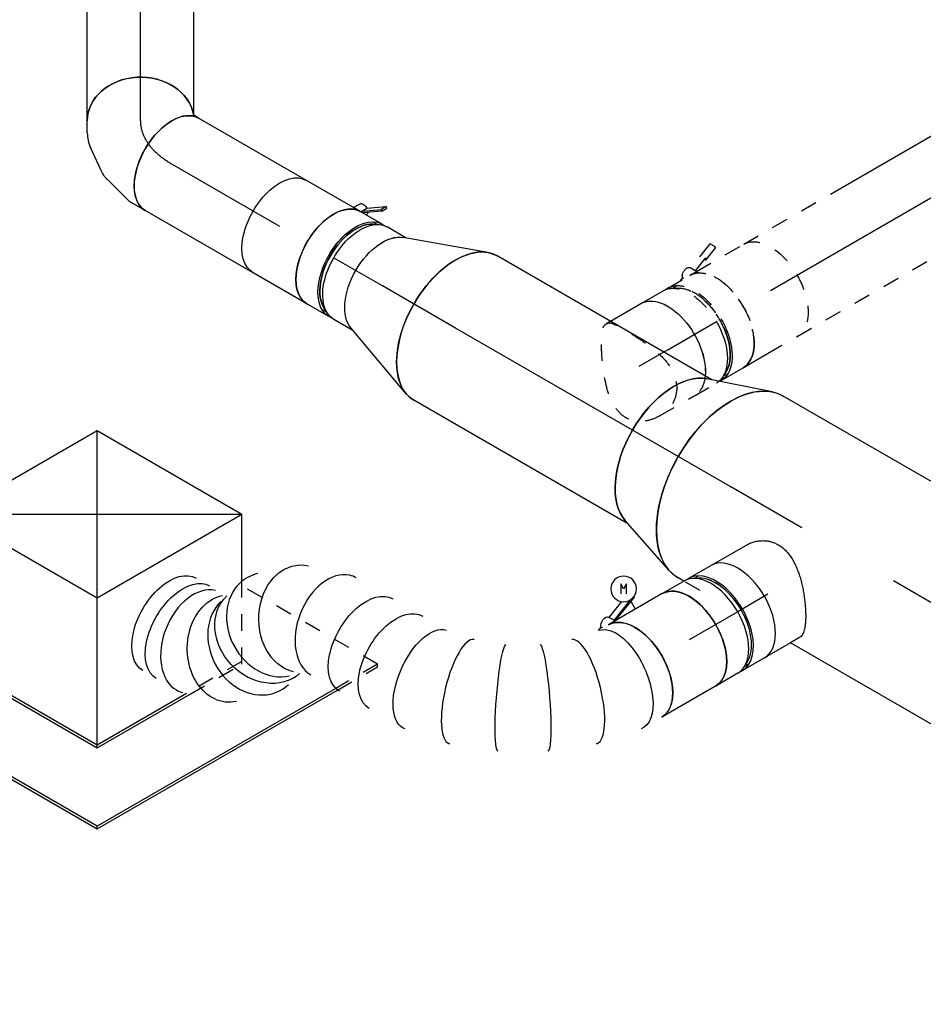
# Model space of a CAD drawing. Extents: x -132501 to 411300, y -42818 to 427495.
# Tile 27 of 256: x -49067 to -47712, y 36143 to 37620. Entities that reach past the tile are written whole.
import ezdxf
from ezdxf.enums import TextEntityAlignment as Align

# ---------------------------------------------------------------- set-up
doc = ezdxf.new("R2010")
doc.units = 0
doc.header["$LTSCALE"] = 50
doc.linetypes.add('CENTER2', pattern=[28.575, 19.05, -3.175, 3.175, -3.175])
doc.linetypes.add('STREEPJES', pattern=[0.1, 0.05, -0.05])
doc.layers.get('0').update_dxf_attribs({"linetype": 'CONTINUOUS'})
for name, color, linetype in [('WL570---_TOEVOER', 3, 'CONTINUOUS'), ('WL570---_TOEVOER_HL', 8, 'CONTINUOUS'), ('WL570---_TOEVOER_RST', 2, 'CONTINUOUS'), ('WL570---_TOEVOER_RST_HL', 1, 'CONTINUOUS'), ('WM570---_TOEVOER_PR', 1, 'CONTINUOUS'), ('WM570---_TOEVOER_RST_PR', 1, 'CONTINUOUS')]:
    doc.layers.add(name, color=color, linetype=linetype)
doc.styles.add('BURO-018', font='ARIAL.TTF', dxfattribs={"height": 63})

# ---------------------------------------------------------------- blocks, each defined once
blk = doc.blocks.new('*U500')
at = {"color": 0, "ltscale": 10}
for p, q in [((-131.9, 205.8, -1602.8), (-244.1, 11.3, -1602.8)), ((118.8, 205.8, -1602.8), (-131.9, 205.8, -1602.8)), ((-6.5, -11.3, -1602.8), (-131.9, 205.8, -1602.8)), ((244.1, -11.3, -1602.8), (-131.9, 205.8, -1602.8)), ((-6.5, -11.3, -1602.8), (118.8, 205.8, -1602.8)), ((244.1, -11.3, -1602.8), (118.8, 205.8, -1602.8)), ((-420.5, 113.1, -1602.8), (-422.5, 109.6, -1602.8)), ((-422.5, 109.6, -1602.8), (-179.6, -311.1, -1602.8)), ((-185.3, 113.1, -1602.8), (-420.5, 113.1, -1602.8)), ((-177.6, -307.6, -1602.8), (-420.5, 113.1, -1602.8)), ((-116.8, -202.2, -1602.8), (-242.1, 14.8, -1602.8)), ((-244.1, 11.3, -1602.8), (-118.8, -205.8, -1602.8)), ((-118.8, -205.8, -1602.8), (-6.5, -11.3, -1602.8)), ((244.1, -11.3, -1602.8), (-6.5, -11.3, -1602.8)), ((194, -98.2, -1602.8), (244.1, -11.3, -1602.8)), ((-118.8, -205.8, -1602.8), (42.2, -205.8, -1602.8)), ((38.3, -202.2, -1602.8), (-116.8, -202.2, -1602.8)), ((-179.6, -311.1, -1602.8), (-177.6, -307.6, -1602.8)), ((234.7, -307.6, -1602.8), (-177.6, -307.6, -1602.8)), ((-179.6, -311.1, -1602.8), (236.7, -311.1, -1602.8))]:
    blk.add_line(p, q, dxfattribs=at)
at = {"color": 8, "linetype": 'STREEPJES', "ltscale": 10}
for p, q in [((131.9, -205.8, -1602.8), (194, -98.2, -1602.8)), ((308.2, -307.6, -1602.8), (190.7, -103.9, -1602.8)), ((133.9, -202.2, -1602.8), (38.3, -202.2, -1602.8)), ((42.2, -205.8, -1602.8), (131.9, -205.8, -1602.8)), ((308.2, -307.6, -1602.8), (234.7, -307.6, -1602.8)), ((306.2, -311.1, -1602.8), (308.2, -307.6, -1602.8)), ((236.7, -311.1, -1602.8), (306.2, -311.1, -1602.8))]:
    blk.add_line(p, q, dxfattribs=at)
at = {"layer": 'WL570---_TOEVOER_RST_HL', "linetype": 'CENTER2'}
blk.add_circle((0, 0, -1602.8), 0.075, dxfattribs=at)
at = {"layer": 'WL570---_TOEVOER_RST', "color": 1, "style": 'BURO-018'}
for tag in ['MC', 'Q']:
    blk.add_attdef(tag, text='', height=90, dxfattribs=at).set_placement((0, 0), align=Align.MIDDLE)
at = {"layer": 'WM570---_TOEVOER_RST_PR', "color": 1, "style": 'BURO-018'}
blk.add_attdef('POSNR', text='', height=90, dxfattribs=at).set_placement((0, 0), align=Align.MIDDLE)
blk = doc.blocks.new('*U554')
at = {"color": 0, "ltscale": 10}
for p, q in [((14.8, 122.3, -1384.9), (136.1, 78.3, -1384.9)), ((14.8, -122.3, -1384.9), (136.1, -78.3, -1384.9))]:
    blk.add_line(p, q, dxfattribs=at)
blk.add_ellipse((0, 0, -1384.9), major_axis=(0, 125), ratio=0.57735, start_param=3.141593, end_param=6.283185, dxfattribs=at)
at = {"color": 0, "ltscale": 10, "extrusion": (5.55112e-17, -3.20494e-17, -1)}
blk.add_ellipse((126.6, 0, -1384.9), major_axis=(0, 80), ratio=0.57735, start_param=0.206624, end_param=2.934969, dxfattribs=at)
at = {"layer": 'WL570---_TOEVOER_HL', "linetype": 'CENTER2'}
blk.add_line((0, 0, -1384.9), (126.6, 0, -1384.9), dxfattribs=at)
for centre in [(0, 0, -1384.9), (126.6, 0, -1384.9)]:
    blk.add_circle(centre, 0.075, dxfattribs=at)
at = {"layer": 'WM570---_TOEVOER_PR', "color": 1, "style": 'BURO-018'}
blk.add_attdef('POSNR', text='', height=90, dxfattribs=at).set_placement((0, 0), align=Align.MIDDLE)
blk = doc.blocks.new('*U555')
at = {"color": 0, "ltscale": 10}
for p, q in [((-37.4, 80, -1265.5), (-4.1, 80, -1265.5)), ((4.1, 80, -1265.5), (42.2, 80, -1265.5)), ((-37.4, -80, -1265.5), (-4.1, -80, -1265.5)), ((4.1, -80, -1265.5), (42.2, -80, -1265.5))]:
    blk.add_line(p, q, dxfattribs=at)
at = {"color": 0, "ltscale": 10, "extrusion": (6.4407e-18, 3.71854e-18, -1)}
for centre, major_axis, start_param, end_param in [((-42.2, 0, -1265.5), (0, 80), 0.206624, 2.934969), ((-4.1, 0, -1265.5), (0, 80), 0, 3.141593), ((4.1, 0, -1265.5), (0, 80), 0, 3.230096), ((4.1, 0, -1265.5), (0, 80), 6.194681, 6.280044), ((4.1, 0, -1265.5), (0, 76), 0.198548, 2.943045), ((42.2, 0, -1265.5), (0, 80), 0, 3.141593)]:
    blk.add_ellipse(centre, major_axis=major_axis, ratio=0.57735, start_param=start_param, end_param=end_param, dxfattribs=at)
at = {"layer": 'WL570---_TOEVOER_HL', "linetype": 'CENTER2'}
blk.add_line((-42.2, 0, -1265.5), (42.2, 0, -1265.5), dxfattribs=at)
at = {"layer": 'WM570---_TOEVOER_PR', "color": 1, "style": 'BURO-018'}
blk.add_attdef('POSNR', text='', height=90, dxfattribs=at).set_placement((0, 0), align=Align.MIDDLE)
blk = doc.blocks.new('*U556')
at = {"color": 2, "ltscale": 10}
for p, q in [((-70.5, 76, -1202.6), (-78.6, 76, -1202.6)), ((-46.7, 80, -1202.6), (46.7, 80, -1202.6)), ((-70.5, -76, -1202.6), (-78.6, -76, -1202.6)), ((-74.4, -96.7, -1202.6), (-50.6, -80, -1202.6)), ((-48.9, -81.8, -1202.6), (-72.4, -98.4, -1202.6)), ((-48.4, -81.5, -1202.6), (-52.7, -89, -1202.6)), ((-50.2, -80, -1202.6), (-48.4, -81.5, -1202.6)), ((-48.4, -81.5, -1202.6), (-48.9, -81.8, -1202.6)), ((-46.7, -80, -1202.6), (-35.2, -80, -1202.6)), ((-35.2, -80, -1202.6), (-40.7, -89.6, -1202.6)), ((-35.2, -80, -1202.6), (46.7, -80, -1202.6)), ((-74.4, -96.7, -1202.6), (-78.8, -104.3, -1202.6)), ((-52.7, -89, -1202.6), (-76.8, -105.9, -1202.6)), ((-76.8, -105.9, -1202.6), (-72.4, -98.4, -1202.6)), ((-72.4, -98.4, -1202.6), (-74.4, -96.7, -1202.6)), ((-78.8, -104.3, -1202.6), (-76.8, -105.9, -1202.6))]:
    blk.add_line(p, q, dxfattribs=at)
for centre, major_axis, start_param, end_param in [((-84.9, 0, -1202.6), (0, 76), 3.34014, 6.084638), ((-46.7, 0, -1202.6), (0, 80), 3.141593, 6.283185)]:
    blk.add_ellipse(centre, major_axis=major_axis, ratio=0.57735, start_param=start_param, end_param=end_param, dxfattribs=at)
at = {"color": 2, "ltscale": 10, "extrusion": (1.38778e-17, -2.4037e-17, -1)}
for centre, major_axis, start_param, end_param in [((46.7, 0, -1202.6), (0, 80), 0, 3.141593), ((-49, -84.9, -1202.6), (8.26, -4.77), 2.413666, 3.141593), ((-49, -84.9, -1202.6), (8.26, -4.77), 0, 1.692399)]:
    blk.add_ellipse(centre, major_axis=major_axis, ratio=0.57735, start_param=start_param, end_param=end_param, dxfattribs=at)
at = {"layer": 'WL570---_TOEVOER', "color": 1, "style": 'BURO-018'}
blk.add_attdef('I', text='', height=90, dxfattribs=at).set_placement((0, 0), align=Align.MIDDLE)
at = {"layer": 'WM570---_TOEVOER_PR', "color": 1, "style": 'BURO-018'}
blk.add_attdef('POSNR', text='', height=90, dxfattribs=at).set_placement((0, 0), align=Align.MIDDLE)
blk = doc.blocks.new('*U562')
at = {"color": 0, "ltscale": 10}
for p, q in [((-42.2, 80, -2016.3), (-4.1, 80, -2016.3)), ((4.1, 80, -2016.3), (42.2, 80, -2016.3)), ((-42.2, -80, -2016.3), (-4.1, -80, -2016.3)), ((4.1, -80, -2016.3), (42.2, -80, -2016.3))]:
    blk.add_line(p, q, dxfattribs=at)
for centre, major_axis, start_param, end_param in [((-42.2, 0, -2016.3), (0, -80), 3.141593, 6.283185), ((-4.1, 0, -2016.3), (0, -80), 3.141593, 6.371689), ((-4.1, 0, -2016.3), (0, -76), 3.34014, 6.084638), ((4.1, 0, -2016.3), (0, -80), 3.141593, 6.283185), ((42.2, 0, -2016.3), (0, -80), 3.141593, 6.283185), ((-4.1, 0, -2016.3), (0, -80), 3.053089, 3.138451)]:
    blk.add_ellipse(centre, major_axis=major_axis, ratio=0.57735, start_param=start_param, end_param=end_param, dxfattribs=at)
at = {"layer": 'WL570---_TOEVOER_HL', "linetype": 'CENTER2'}
blk.add_line((-42.2, 0, -2016.3), (42.2, 0, -2016.3), dxfattribs=at)
at = {"layer": 'WM570---_TOEVOER_PR', "color": 1, "style": 'BURO-018'}
blk.add_attdef('POSNR', text='', height=90, dxfattribs=at).set_placement((0, 0), align=Align.MIDDLE)
blk = doc.blocks.new('*U563')
at = {"color": 0, "ltscale": 10}
for p, q in [((-8.6, 80, -1949.4), (7.1, 80, -1949.4)), ((7.1, 80, -1949.4), (52.3, 80, -1949.4)), ((76, 76, -1949.4), (84.2, 76, -1949.4)), ((-15.1, -80, -1949.4), (52.3, -80, -1949.4)), ((76, -76, -1949.4), (84.2, -76, -1949.4))]:
    blk.add_line(p, q, dxfattribs=at)
for centre, major_axis, start_param, end_param in [((52.3, 0, -1949.4), (0, -80), 3.141593, 6.283185), ((90.5, 0, -1949.4), (0, -76), 3.34014, 6.084638)]:
    blk.add_ellipse(centre, major_axis=major_axis, ratio=0.57735, start_param=start_param, end_param=end_param, dxfattribs=at)
blk.add_spline([(-15.1, -79.6, -1949.4), (-21.4, -78.4, -1949.4), (-27.6, -76.3, -1949.4), (-33.4, -73.5, -1949.4), (-38.8, -69.9, -1949.4), (-43.6, -65.7, -1949.4), (-47.8, -60.7, -1949.4), (-51.3, -55.1, -1949.4), (-54, -49, -1949.4), (-56, -42.3, -1949.4), (-57.3, -35.2, -1949.4), (-57.8, -27.8, -1949.4), (-57.7, -20.1, -1949.4), (-56.9, -12.1, -1949.4), (-55.6, -4.1, -1949.4), (-53.8, 4.1, -1949.4), (-51.6, 12.1, -1949.4), (-49.1, 20.1, -1949.4), (-46.2, 27.8, -1949.4), (-43.2, 35.2, -1949.4), (-40, 42.3, -1949.4), (-36.8, 49, -1949.4), (-33.5, 55.1, -1949.4), (-30.2, 60.7, -1949.4), (-26.9, 65.7, -1949.4), (-23.7, 69.9, -1949.4), (-20.5, 73.5, -1949.4), (-17.4, 76.3, -1949.4), (-14.4, 78.4, -1949.4), (-11.5, 79.6, -1949.4), (-8.6, 80, -1949.4)], degree=3, dxfattribs=at)
at = {"layer": 'WL570---_TOEVOER_HL', "linetype": 'CENTER2'}
blk.add_line((0, 0, -1949.4), (52.3, 0, -1949.4), dxfattribs=at)
at = {"layer": 'WM570---_TOEVOER_PR', "color": 1, "style": 'BURO-018'}
blk.add_attdef('POSNR', text='', height=90, dxfattribs=at).set_placement((0, 0), align=Align.MIDDLE)
blk = doc.blocks.new('*U564')
at = {"color": 0, "ltscale": 10}
for p, q in [((293.4, 157.5, -2819.2), (1357.2, 157.5, -2819.2)), ((1541.9, 157.5, -2819.2), (1551.8, 157.5, -2819.2)), ((111.5, -157.5, -2819.2), (1551.8, -157.5, -2819.2))]:
    blk.add_line(p, q, dxfattribs=at)
at = {"color": 8, "linetype": 'STREEPJES', "ltscale": 10}
blk.add_line((1514, 157.5, -2819.2), (1541.9, 157.5, -2819.2), dxfattribs=at)
at = {"color": 0, "ltscale": 10, "extrusion": (6.4407e-18, 3.71854e-18, -1)}
blk.add_ellipse((1551.8, 0, -2819.2), major_axis=(0, 157.5), ratio=0.57735, start_param=0, end_param=3.141593, dxfattribs=at)
at = {"layer": 'WL570---_TOEVOER_HL', "linetype": 'CENTER2'}
blk.add_line((0, 0, -2819.2), (1551.8, 0, -2819.2), dxfattribs=at)
at = {"layer": 'WM570---_TOEVOER_PR', "color": 1, "style": 'BURO-018'}
blk.add_attdef('POSNR', text='', height=90, dxfattribs=at).set_placement((0, 0), align=Align.MIDDLE)
blk = doc.blocks.new('*U565')
at = {"color": 0, "ltscale": 10}
for p, q in [((17.4, 154.6, -1721.9), (111.9, 122.7, -1721.9)), ((17.4, -154.6, -1721.9), (111.9, -122.7, -1721.9))]:
    blk.add_line(p, q, dxfattribs=at)
blk.add_ellipse((0, 0, -1721.9), major_axis=(0, 157.5), ratio=0.57735, start_param=3.141593, end_param=6.283185, dxfattribs=at)
at = {"color": 0, "ltscale": 10, "extrusion": (5.55112e-17, -3.20494e-17, -1)}
blk.add_ellipse((98.1, 0, -1721.9), major_axis=(0, 125), ratio=0.57735, start_param=0.192536, end_param=2.949057, dxfattribs=at)
at = {"layer": 'WL570---_TOEVOER_HL', "linetype": 'CENTER2'}
blk.add_line((0, 0, -1721.9), (98.1, 0, -1721.9), dxfattribs=at)
for centre in [(0, 0, -1721.9), (98.1, 0, -1721.9)]:
    blk.add_circle(centre, 0.075, dxfattribs=at)
at = {"layer": 'WM570---_TOEVOER_PR', "color": 1, "style": 'BURO-018'}
blk.add_attdef('POSNR', text='', height=90, dxfattribs=at).set_placement((0, 0), align=Align.MIDDLE)
blk = doc.blocks.new('*U566')
at = {"color": 2, "ltscale": 10}
for p, q in [((-46.7, 80, -2079.2), (46.7, 80, -2079.2)), ((-46.7, -80, -2079.2), (35.2, -80, -2079.2)), ((-7.6, -96.7, -2079.2), (35.2, -80.1, -2079.2)), ((36, -81.5, -2079.2), (-1.5, -96.1, -2079.2)), ((0, -80, -2079.2), (0, -96, -2079.2)), ((35.2, -80, -2079.2), (40.7, -89.6, -2079.2)), ((35.2, -80, -2079.2), (46.7, -80, -2079.2)), ((56.3, -80, -2079.2), (57.7, -82.3, -2079.2)), ((63.7, -80, -2079.2), (57.7, -82.3, -2079.2)), ((-7.5, -97.5, -2079.2), (-7.6, -96.7, -2079.2)), ((40.4, -89, -2079.2), (11.9, -100.1, -2079.2)), ((0, -106.6, -2079.2), (-7.5, -119.5, -2079.2)), ((-7.5, -119.5, -2079.2), (0, -115.2, -2079.2)), ((0, -123.8, -2079.2), (7.5, -110.9, -2079.2)), ((0, -115.2, -2079.2), (0, -123.8, -2079.2))]:
    blk.add_line(p, q, dxfattribs=at)
for end in [149.82, 330]:
    blk.add_arc((0, -115.2, -2079.2), 19.2, 150, end, dxfattribs=at)
at = {"color": 2, "ltscale": 10, "extrusion": (-2.77556e-17, -4.80741e-17, -1)}
for centre, major_axis, start_param in [((-46.7, 0, -2079.2), (0, -80), 0), ((49, -84.9, -2079.2), (8.26, 4.77), 0.401996)]:
    blk.add_ellipse(centre, major_axis=major_axis, ratio=0.57735, start_param=start_param, end_param=3.141593, dxfattribs=at)
at = {"color": 2, "ltscale": 10}
blk.add_ellipse((46.7, 0, -2079.2), major_axis=(0, -80), ratio=0.57735, start_param=3.141593, end_param=6.283185, dxfattribs=at)
at = {"layer": 'WL570---_TOEVOER', "color": 1, "style": 'BURO-018'}
blk.add_attdef('I', text='', height=90, dxfattribs=at).set_placement((0, 0), align=Align.MIDDLE)
at = {"layer": 'WM570---_TOEVOER_PR', "color": 1, "style": 'BURO-018'}
blk.add_attdef('POSNR', text='', height=90, dxfattribs=at).set_placement((0, 0), align=Align.MIDDLE)
blk = doc.blocks.new('*U567')
at = {"color": 0, "ltscale": 10}
for p, q in [((104.8, 65.3, -2112.3), (103.5, 65.7, -2112.3)), ((296.1, -45.5, -2112.3), (295.2, -44.6, -2112.3))]:
    blk.add_line(p, q, dxfattribs=at)
at = {"color": 0, "ltscale": 10, "extrusion": (4.80741e-17, -2.77556e-17, -1)}
for centre, major_axis, ratio, start_param, end_param in [((0, 0, -2112.3), (0, -80), 0.57735, 0, 3.141593), ((25.5, 0, -2112.3), (8.1, 79.9), 0.497511, 3.191932, 6.333525), ((138.5, -33.6, -2112.3), (34.7, 72.4), 0.106869, 3.14981, 6.291403), ((192.7, -64.8, -2112.3), (-45.3, -66.2), 0.106869, 3.133375, 6.274968), ((278.2, -145.9, -2112.3), (65.1, 47), 0.497511, 6.232846, 9.374438), ((304, -190.5, -2112.3), (69.3, 40), 0.57735, 0, 3.141593), ((329.9, -235.5, -2112.3), (69.3, 40), 0.57735, 0, 3.141593), ((454.6, -326.3, -2112.3), (-19.3, 77.6), 0.836326, 0.037132, 3.141593), ((394.9, -318.4, -2112.3), (-40.7, -69.7), 0.783459, 3.314535, 6.456127), ((510, -333.5, -2112.3), (40.7, 69.7), 0.783459, 6.110243, 9.251836), ((558.1, -389.5, -2112.3), (69.3, 40), 0.57735, 0, 3.141593), ((569.8, -409.8, -2112.3), (69.3, 40), 0.57735, 0, 3.141593)]:
    blk.add_ellipse(centre, major_axis=major_axis, ratio=ratio, start_param=start_param, end_param=end_param, dxfattribs=at)
at = {"color": 0, "ltscale": 10}
for centre, major_axis, ratio, start_param, end_param in [((81.5, -11.4, -2112.3), (-22.6, -77), 0.313149, 3.167995, 6.256783), ((240.3, -103.2, -2112.3), (55.4, 58.1), 0.313149, 3.167995, 6.256783), ((358.1, -284.2, -2112.3), (-62.9, -50.2), 0.663427, 0.099674, 3.041918), ((472.9, -321.7, -2112.3), (-2.6, -80.9), 0.83027, 2.910083, 3.373102), ((472.9, -321.7, -2112.3), (-2.6, -80.9), 0.83027, 0.23151, 2.910083), ((434.9, -331.2, -2112.3), (2.6, 80.9), 0.83027, 3.373102, 6.051676), ((544.1, -365.2, -2112.3), (62.9, 50.2), 0.663427, 3.241267, 6.183511), ((544.1, -365.2, -2112.3), (62.9, 50.2), 0.663427, 6.183511, 6.38286), ((358.1, -284.2, -2112.3), (-62.9, -50.2), 0.663427, 6.183511, 6.38286), ((434.9, -331.2, -2112.3), (2.6, 80.9), 0.83027, 2.910083, 3.373102)]:
    blk.add_ellipse(centre, major_axis=major_axis, ratio=ratio, start_param=start_param, end_param=end_param, dxfattribs=at)
at = {"layer": 'WM570---_TOEVOER_PR', "color": 1, "style": 'BURO-018'}
blk.add_attdef('POSNR', text='', height=90, dxfattribs=at).set_placement((0, 0), align=Align.MIDDLE)
blk = doc.blocks.new('*U568')
at = {"color": 0, "ltscale": 10}
for p, q in [((7, 125, -1652.6), (378.5, 125, -1652.6)), ((7, -125, -1652.6), (378.5, -125, -1652.6))]:
    blk.add_line(p, q, dxfattribs=at)
blk.add_ellipse((0, 0, -1652.6), major_axis=(0, 125), ratio=0.57735, start_param=3.334129, end_param=6.090649, dxfattribs=at)
at = {"color": 0, "ltscale": 10, "extrusion": (6.4407e-18, 3.71854e-18, -1)}
blk.add_ellipse((378.5, 0, -1652.6), major_axis=(0, 125), ratio=0.57735, start_param=0, end_param=3.141593, dxfattribs=at)
at = {"layer": 'WL570---_TOEVOER_HL', "linetype": 'CENTER2'}
blk.add_line((0, 0, -1652.6), (378.5, 0, -1652.6), dxfattribs=at)
at = {"layer": 'WM570---_TOEVOER_PR', "color": 1, "style": 'BURO-018'}
blk.add_attdef('POSNR', text='', height=90, dxfattribs=at).set_placement((0, 0), align=Align.MIDDLE)
blk = doc.blocks.new('*U569')
at = {"color": 8, "linetype": 'STREEPJES', "ltscale": 10}
for p, q in [((-11, 80, -1465.6), (-3.9, 80, -1465.6)), ((-11, -80, -1465.6), (49.2, -80, -1465.6))]:
    blk.add_line(p, q, dxfattribs=at)
at = {"color": 0, "ltscale": 10}
blk.add_line((-3.9, 80, -1465.6), (49.2, 80, -1465.6), dxfattribs=at)
at = {"color": 0, "ltscale": 10, "extrusion": (-1.38778e-17, 8.01234e-18, -1)}
blk.add_ellipse((49.2, 0, -1465.6), major_axis=(0, 80), ratio=0.57735, start_param=0, end_param=2.462938, dxfattribs=at)
at = {"color": 8, "linetype": 'STREEPJES', "ltscale": 10, "extrusion": (-1.38778e-17, 8.01234e-18, -1)}
blk.add_ellipse((49.2, 0, -1465.6), major_axis=(0, 80), ratio=0.57735, start_param=2.462938, end_param=3.141593, dxfattribs=at)
at = {"color": 8, "linetype": 'STREEPJES', "ltscale": 10}
blk.add_spline([(32.7, -56.6, -1465.6), (39.1, -36.3, -1465.6), (38.1, -12.5, -1465.6), (30.9, 12.5, -1465.6), (20.1, 36.3, -1465.6), (9, 56.6, -1465.6), (-0.1, 71.3, -1465.6), (-7.5, 79, -1465.6), (-14.7, 79, -1465.6), (-23, 71.3, -1465.6), (-32.7, 56.6, -1465.6), (-43.2, 36.3, -1465.6), (-53.1, 12.5, -1465.6), (-60.4, -12.5, -1465.6), (-62.2, -36.3, -1465.6), (-56.3, -56.6, -1465.6), (-42.1, -71.3, -1465.6), (-22, -79, -1465.6), (-0.3, -79, -1465.6), (19, -71.3, -1465.6), (32.7, -56.6, -1465.6)], degree=3, dxfattribs=at)
at = {"layer": 'WL570---_TOEVOER_HL', "linetype": 'CENTER2'}
blk.add_line((0, 0, -1465.6), (49.2, 0, -1465.6), dxfattribs=at)
at = {"layer": 'WM570---_TOEVOER_PR', "color": 1, "style": 'BURO-018'}
blk.add_attdef('POSNR', text='', height=90, dxfattribs=at).set_placement((0, 0), align=Align.MIDDLE)
blk = doc.blocks.new('*U570')
at = {"color": 0, "ltscale": 10}
for p, q in [((-42.2, 80, -1400.9), (-7.8, 80, -1400.9)), ((4.1, -80, -1400.9), (42.2, -80, -1400.9))]:
    blk.add_line(p, q, dxfattribs=at)
at = {"color": 8, "linetype": 'STREEPJES', "ltscale": 10}
for p, q in [((-7.8, 80, -1400.9), (-4.1, 80, -1400.9)), ((4.1, 80, -1400.9), (42.2, 80, -1400.9)), ((-42.2, -80, -1400.9), (-4.1, -80, -1400.9)), ((1.3, -79.9, -1400.9), (0, -79.7, -1400.9))]:
    blk.add_line(p, q, dxfattribs=at)
at = {"color": 0, "ltscale": 10, "extrusion": (-1.38778e-17, 8.01234e-18, -1)}
for centre, major_axis, start_param, end_param in [((-42.2, 0, -1400.9), (0, 80), 0, 2.462938), ((-4.1, 0, -1400.9), (0, 80), 1.648624, 3.032996), ((4.1, 0, -1400.9), (0, 80), 1.803492, 3.202018), ((4.1, 0, -1400.9), (0, 76), 1.770689, 2.943045), ((42.2, 0, -1400.9), (0, 80), 2.414989, 3.141593)]:
    blk.add_ellipse(centre, major_axis=major_axis, ratio=0.57735, start_param=start_param, end_param=end_param, dxfattribs=at)
at = {"color": 8, "linetype": 'STREEPJES', "ltscale": 10, "extrusion": (-1.38778e-17, 8.01234e-18, -1)}
for centre, major_axis, start_param, end_param in [((-4.1, 0, -1400.9), (0, 80), 0, 1.648624), ((4.1, 0, -1400.9), (0, 80), 6.194681, 6.280044), ((4.1, 0, -1400.9), (0, 80), 0, 1.803492), ((4.1, 0, -1400.9), (0, 76), 0.198548, 1.770689), ((42.2, 0, -1400.9), (0, 80), 0, 2.414989), ((-42.2, 0, -1400.9), (0, 80), 2.462938, 3.141593), ((-4.1, 0, -1400.9), (0, 80), 3.032996, 3.141593)]:
    blk.add_ellipse(centre, major_axis=major_axis, ratio=0.57735, start_param=start_param, end_param=end_param, dxfattribs=at)
at = {"layer": 'WL570---_TOEVOER_HL', "linetype": 'CENTER2'}
blk.add_line((-42.2, 0, -1400.9), (42.2, 0, -1400.9), dxfattribs=at)
at = {"layer": 'WM570---_TOEVOER_PR', "color": 1, "style": 'BURO-018'}
blk.add_attdef('POSNR', text='', height=90, dxfattribs=at).set_placement((0, 0), align=Align.MIDDLE)
blk = doc.blocks.new('*U571')
at = {"color": 8, "linetype": 'STREEPJES', "ltscale": 10}
for p, q in [((3.1, 105.9, -1338), (-40.4, 89, -1338)), ((7.5, 98.4, -1338), (3.1, 105.9, -1338)), ((-35.2, 80, -1338), (-40.7, 89.6, -1338)), ((-36, 81.5, -1338), (7.5, 98.4, -1338)), ((7.6, 96.7, -1338), (-35.2, 80.1, -1338)), ((7.6, 96.7, -1338), (7.5, 98.4, -1338)), ((-70.5, 76, -1338), (-78.6, 76, -1338)), ((-57.7, 82.3, -1338), (-63.7, 80, -1338)), ((-56.3, 80, -1338), (-57.7, 82.3, -1338)), ((-46.7, 80, -1338), (-35.2, 80, -1338)), ((-35.2, 80, -1338), (46.7, 80, -1338)), ((-4.4, -80, -1338), (46.7, -80, -1338))]:
    blk.add_line(p, q, dxfattribs=at)
at = {"color": 2, "ltscale": 10}
for p, q in [((-70.5, -76, -1338), (-78.6, -76, -1338)), ((-46.7, -80, -1338), (-4.4, -80, -1338))]:
    blk.add_line(p, q, dxfattribs=at)
at = {"color": 8, "linetype": 'STREEPJES', "ltscale": 10, "extrusion": (-1.23904e-16, 7.43708e-18, -1)}
for centre, major_axis, start_param in [((-49, 84.9, -1338), (-8.26, -4.77), 0.401996), ((46.7, 0, -1338), (0, 80), 0)]:
    blk.add_ellipse(centre, major_axis=major_axis, ratio=0.57735, start_param=start_param, end_param=3.141593, dxfattribs=at)
at = {"color": 8, "linetype": 'STREEPJES', "ltscale": 10}
for centre, major_axis, start_param, end_param in [((-84.9, 0, -1338), (0, 76), 4.512496, 6.084638), ((-46.7, 0, -1338), (0, 80), 3.868196, 6.283185)]:
    blk.add_ellipse(centre, major_axis=major_axis, ratio=0.57735, start_param=start_param, end_param=end_param, dxfattribs=at)
at = {"color": 2, "ltscale": 10}
for centre, major_axis, start_param, end_param in [((-84.9, 0, -1338), (0, 76), 3.34014, 4.512496), ((-46.7, 0, -1338), (0, 80), 3.141593, 3.868196)]:
    blk.add_ellipse(centre, major_axis=major_axis, ratio=0.57735, start_param=start_param, end_param=end_param, dxfattribs=at)
at = {"layer": 'WL570---_TOEVOER', "color": 1, "style": 'BURO-018'}
blk.add_attdef('I', text='', height=90, dxfattribs=at).set_placement((0, 0), align=Align.MIDDLE)
at = {"layer": 'WM570---_TOEVOER_PR', "color": 1, "style": 'BURO-018'}
blk.add_attdef('POSNR', text='', height=90, dxfattribs=at).set_placement((0, 0), align=Align.MIDDLE)
blk = doc.blocks.new('*U572')
at = {"color": 8, "linetype": 'STREEPJES', "ltscale": 10}
for p, q in [((0, 80, -1305), (150.4, 80, -1305)), ((0, -80, -1305), (242.8, -80, -1305))]:
    blk.add_line(p, q, dxfattribs=at)
at = {"color": 0, "ltscale": 10}
for p, q in [((150.4, 80, -1305), (919.1, 80, -1305)), ((242.8, -80, -1305), (919.1, -80, -1305))]:
    blk.add_line(p, q, dxfattribs=at)
at = {"color": 0, "ltscale": 10, "extrusion": (-1.38778e-17, 8.01234e-18, -1)}
blk.add_ellipse((919.1, 0, -1305), major_axis=(0, 80), ratio=0.57735, start_param=0, end_param=3.141593, dxfattribs=at)
at = {"layer": 'WL570---_TOEVOER_HL', "linetype": 'CENTER2'}
blk.add_line((0, 0, -1305), (919.1, 0, -1305), dxfattribs=at)
at = {"layer": 'WM570---_TOEVOER_PR', "color": 1, "style": 'BURO-018'}
blk.add_attdef('POSNR', text='', height=90, dxfattribs=at).set_placement((0, 0), align=Align.MIDDLE)
blk = doc.blocks.new('*U574')
at = {"color": 0, "ltscale": 10}
for p, q in [((0, 80, -1169.6), (186.7, 80, -1169.6)), ((0, -80, -1169.6), (186.7, -80, -1169.6))]:
    blk.add_line(p, q, dxfattribs=at)
at = {"color": 0, "ltscale": 10, "extrusion": (6.4407e-18, 3.71854e-18, -1)}
blk.add_ellipse((186.7, 0, -1169.6), major_axis=(0, 80), ratio=0.57735, start_param=0, end_param=3.141593, dxfattribs=at)
at = {"layer": 'WL570---_TOEVOER_HL', "linetype": 'CENTER2'}
blk.add_line((0, 0, -1169.6), (186.7, 0, -1169.6), dxfattribs=at)
at = {"layer": 'WM570---_TOEVOER_PR', "color": 1, "style": 'BURO-018'}
blk.add_attdef('POSNR', text='', height=90, dxfattribs=at).set_placement((0, 0), align=Align.MIDDLE)
blk = doc.blocks.new('*U575')
at = {"color": 0, "ltscale": 10}
for p, q in [((-54.1, 80, -999.3), (-30.8, 80, -999.3)), ((-22.1, 78.8, -999.3), (18.4, 68, -999.3)), ((32.9, 61.2, -999.3), (64, 39.3, -999.3)), ((79.3, 22.7, -999.3), (88.4, 6.8, -999.3)), ((-54.1, -80, -999.3), (-47.5, -80, -999.3)), ((-47.5, -80, -999.3), (-44.9, -80.7, -999.3))]:
    blk.add_line(p, q, dxfattribs=at)
for centre, major_axis, ratio, start_param, end_param in [((-54.1, 0, -999.3), (0, 80), 0.57735, 3.141593, 6.283185), ((-36.9, 0, -999.3), (10.5, 79.7), 0.646887, 6.198226, 6.368145), ((13.1, -22.6, -999.3), (59.5, 54.4), 0.803023, 6.107746, 6.458625)]:
    blk.add_ellipse(centre, major_axis=major_axis, ratio=ratio, start_param=start_param, end_param=end_param, dxfattribs=at)
at = {"color": 0, "ltscale": 10, "extrusion": (5.55112e-17, -3.20494e-17, -1)}
for centre, major_axis, ratio, start_param, end_param in [((-8.1, -7.7, -999.3), (-34.1, -73), 0.750739, 3.009293, 3.273893), ((19.1, -33.2, -999.3), (69.3, 40), 0.816497, 0, 3.000786)]:
    blk.add_ellipse(centre, major_axis=major_axis, ratio=ratio, start_param=start_param, end_param=end_param, dxfattribs=at)
at = {"layer": 'WL570---_TOEVOER_HL', "linetype": 'CENTER2', "extrusion": (5.55112e-17, -3.20494e-17, -1)}
blk.add_ellipse((-119.5, -113.2, -999.3), major_axis=(-138.6, -80), ratio=0.57735, start_param=2.356194, end_param=3.141593, dxfattribs=at)
at = {"layer": 'WM570---_TOEVOER_PR', "color": 1, "style": 'BURO-018'}
blk.add_attdef('POSNR', text='', height=90, dxfattribs=at).set_placement((0, 0), align=Align.MIDDLE)
blk = doc.blocks.new('*U576')
at = {"color": 0, "ltscale": 10}
for p, q in [((0, 80, -945.1), (239.8, 80, -945.1)), ((8.4, -80, -945.1), (147.4, -80, -945.1)), ((441.4, -80, -945.1), (483.6, -80, -945.1))]:
    blk.add_line(p, q, dxfattribs=at)
at = {"color": 8, "linetype": 'STREEPJES', "ltscale": 10}
for p, q in [((239.8, 80, -945.1), (483.6, 80, -945.1)), ((147.4, -80, -945.1), (441.4, -80, -945.1))]:
    blk.add_line(p, q, dxfattribs=at)
at = {"color": 0, "ltscale": 10}
blk.add_ellipse((0, 0, -945.1), major_axis=(0, 80), ratio=0.816497, start_param=3.2824, end_param=6.283185, dxfattribs=at)
at = {"color": 8, "linetype": 'STREEPJES', "ltscale": 10, "extrusion": (-7.83151e-33, -4.41082e-17, -1)}
blk.add_ellipse((483.6, 0, -945.1), major_axis=(0, 80), ratio=0.816497, start_param=0, end_param=0.664712, dxfattribs=at)
at = {"color": 0, "ltscale": 10, "extrusion": (-7.83151e-33, -4.41082e-17, -1)}
blk.add_ellipse((483.6, 0, -945.1), major_axis=(0, 80), ratio=0.816497, start_param=0.664712, end_param=3.141593, dxfattribs=at)
at = {"layer": 'WL570---_TOEVOER_HL', "linetype": 'CENTER2'}
blk.add_line((0, 0, -945.1), (483.6, 0, -945.1), dxfattribs=at)
at = {"layer": 'WM570---_TOEVOER_PR', "color": 1, "style": 'BURO-018'}
blk.add_attdef('POSNR', text='', height=90, dxfattribs=at).set_placement((0, 0), align=Align.MIDDLE)

msp = doc.modelspace()

# ---------------------------------------------------------------- block references
at = {"layer": 'WL570---_TOEVOER'}
for name, p, rotation in [('*U576', (-48886.0818, 37468.0541, 945.1361), 90), ('*U572', (-47941.4608, 37213.6101, 1304.9743), 30.00000000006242), ('*U575', (-48886.0818, 37429.7758, 999.2698), 149.9999999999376), ('*U574', (-48677.526, 37309.3661, 1169.5548), 149.9999999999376), ('*U556', (-48637.0442, 37285.9939, 1202.6081), 149.9999999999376), ('*U555', (-48560.0049, 37241.5152, 1265.5104), 149.9999999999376), ('*U554', (-48413.7752, 37157.0895, 1384.9065), 149.9999999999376), ('*U571', (-47981.9427, 37190.2379, 1338.0276), 30.00000000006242), ('*U568', (-48085.976, 36967.8345, 1652.5534), 149.9999999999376), ('*U570', (-48058.9819, 37145.7592, 1400.9299), 30.00000000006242), ('*U569', (-48138.1779, 37100.0354, 1465.5932), 30.00000000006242), ('*U565', (-48001.0525, 36918.8039, 1721.8932), 149.9999999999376), ('*U564', (-46657.1207, 36142.8846, 2819.2088), 149.9999999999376), ('*U567', (-48144.5117, 36642.7799, 2112.25), 210.0000000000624), ('*U563', (-47945.1076, 36757.9059, 1949.4373), 210.0000000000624), ('*U566', (-48104.0299, 36666.1521, 2079.1967), 210.0000000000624), ('*U562', (-48026.9906, 36710.6308, 2016.2944), 210.0000000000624)]:
    msp.add_blockref(name, p, dxfattribs=dict(at, rotation=rotation))
at = {"layer": 'WL570---_TOEVOER_RST'}
ref = msp.add_blockref('*U500', (-48951.4527, 36765.2164, 1602.8068), dxfattribs=dict(at, rotation=30.00000000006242))
ref.add_attrib('Q', '200', dxfattribs={"color": 1, "height": 90, "style": 'BURO-018'}).set_placement((-49700.7442, 36842.644), align=Align.MIDDLE)
ref.add_attrib('MC', 'G1', dxfattribs={"color": 1, "height": 90, "style": 'BURO-018'}).set_placement((-49393.1528, 37375.4081), align=Align.MIDDLE)

doc.saveas('drawing.dxf')
